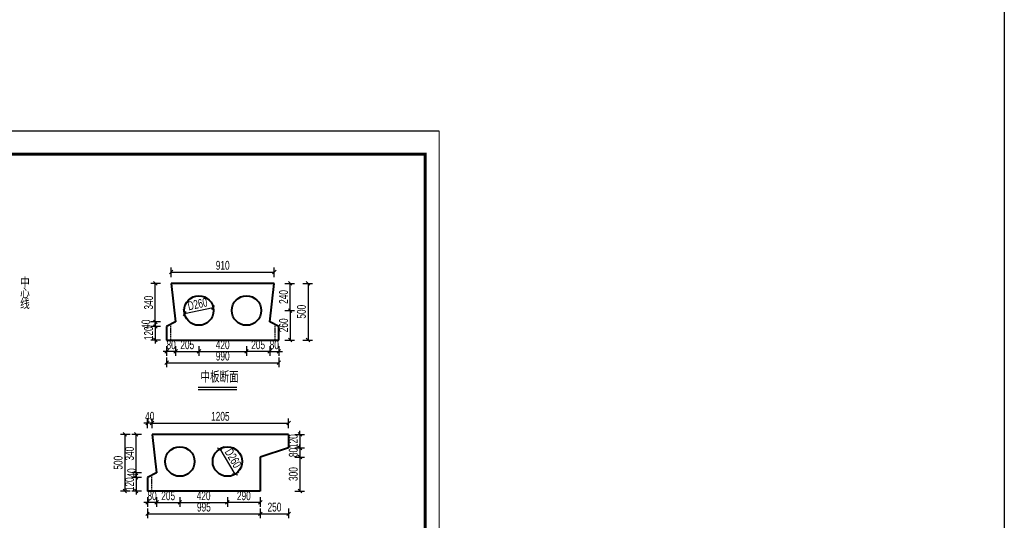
# Model space of a CAD drawing. Header units: millimetres. Extents: x -120871 to -111289, y -80062 to -71425.
# Tile 37 of 37: x -113026 to -111289, y -75041 to -74159. Entities that reach past the tile are written whole.
import ezdxf

# ---------------------------------------------------------------- set-up
doc = ezdxf.new("R2010")
doc.units = ezdxf.units.MM
doc.header["$LTSCALE"] = 0.3
doc.header["$PDMODE"] = 99
doc.linetypes.add('DASHED', pattern=[19.05, 12.7, -6.35])
doc.layers.get('0').update_dxf_attribs({"lineweight": 18})
for name, color, linetype, lineweight in [('BM1', 7, 'Continuous', 15), ('文字', 4, 'Continuous', 18), ('标注', 7, 'Continuous', 18), ('粗线', 1, 'Continuous', 40)]:
    doc.layers.add(name, color=color, linetype=linetype, lineweight=lineweight)
for name, color, linetype in [('LOCKUP', 7, 'Continuous'), ('其它', 5, 'Continuous'), ('虚线', 2, 'DASHED'), ('辅助', 7, 'Continuous')]:
    doc.layers.add(name, color=color, linetype=linetype)
doc.styles.add('hz-e', font='hztxt_e.shx', dxfattribs={"width": 0.7, "bigfont": 'hztxt.shx'})
doc.dimstyles.new('ISO-50', dxfattribs={"dimscale": 0.625, "dimtxt": 25, "dimasz": 10, "dimexe": 12.5, "dimexo": 6.25, "dimgap": 6.25, "dimtad": 1, "dimdec": 0, "dimdsep": 46, "dimtxsty": 'hz-e', "dimblk": 'OBLIQUE', "dimcen": 2.5, "dimadec": 0, "dimazin": 0, "dimtfac": 1, "dimtdec": 0, "dimtix": 1, "dimtmove": 2, "dimatfit": 3, "dimldrblk": 'OBLIQUE', "dimfxl": 15, "dimfxlon": 1, "dimarcsym": 0})

# ---------------------------------------------------------------- blocks, each defined once
blk = doc.blocks.new('_Oblique')
at = {"color": 0, "linetype": 'ByBlock', "lineweight": -2}
blk.add_line((-0.5, -0.5), (0.5, 0.5), dxfattribs=at)
blk = doc.blocks.new('*D194')
at = {"layer": 'Defpoints', "color": 0}
for p in [(-112800.9, -74869.6), (-112800.9, -74889.6), (-112792.9, -74889.6)]:
    blk.add_point(p, dxfattribs=at)
at = {"layer": '标注', "color": 0, "lineweight": -2}
for p, q in [((-112800.9, -74878.9), (-112800.9, -74861.8)), ((-112792.9, -74878.9), (-112792.9, -74861.8)), ((-112800.9, -74869.6), (-112807.1, -74869.6)), ((-112792.9, -74869.6), (-112800.9, -74869.6)), ((-112792.9, -74869.6), (-112786.6, -74869.6))]:
    blk.add_line(p, q, dxfattribs=at)
at = {"layer": '标注', "color": 0, "lineweight": -2, "xscale": 6.25, "yscale": 6.25, "zscale": 6.25}
blk.add_blockref('_Oblique', (-112800.9, -74869.6), dxfattribs=at)
at = {"layer": '标注', "color": 0, "lineweight": -2, "xscale": 6.25, "yscale": 6.25, "zscale": 6.25, "rotation": 180}
blk.add_blockref('_Oblique', (-112792.9, -74869.6), dxfattribs=at)
at = {"layer": '标注', "color": 0, "insert": (-112796.9, -74857.9), "char_height": 15.62, "attachment_point": 5, "style": 'hz-e'}
blk.add_mtext('40', dxfattribs=at)
blk = doc.blocks.new('*D3')
at = {"layer": 'Defpoints', "color": 0}
for p in [(-112673.2, -74915.2), (-112646.6, -74959.9), (-112646.6, -74959.9)]:
    blk.add_point(p, dxfattribs=at)
at = {"layer": '标注', "color": 0, "lineweight": -2}
for p, q in [((-112673.2, -74915.2), (-112666.5, -74911.2)), ((-112673.2, -74915.2), (-112646.6, -74959.9)), ((-112646.6, -74959.9), (-112639.9, -74955.9))]:
    blk.add_line(p, q, dxfattribs=at)
at = {"layer": '标注', "color": 0, "lineweight": -2, "xscale": 6.25, "yscale": 6.25, "zscale": 6.25}
for p, rotation in [((-112673.2, -74915.2), 120.7671418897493), ((-112646.6, -74959.9), 300.7671418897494)]:
    blk.add_blockref('_Oblique', p, dxfattribs=dict(at, rotation=rotation))
at = {"layer": '标注', "color": 0, "insert": (-112649.8, -74931.6), "char_height": 15.62, "attachment_point": 5, "rotation": 300.7671, "style": 'hz-e'}
blk.add_mtext('D260', dxfattribs=at)
blk = doc.blocks.new('*D5')
at = {"layer": 'Defpoints', "color": 0}
for p in [(-112684.8, -74665.9), (-112684.8, -74665.9), (-112735.6, -74676.8)]:
    blk.add_point(p, dxfattribs=at)
at = {"layer": '标注', "color": 0, "lineweight": -2}
for p, q in [((-112684.8, -74665.9), (-112686.4, -74658.3)), ((-112735.6, -74676.8), (-112737.3, -74669.2)), ((-112735.6, -74676.8), (-112684.8, -74665.9))]:
    blk.add_line(p, q, dxfattribs=at)
at = {"layer": '标注', "color": 0, "lineweight": -2, "xscale": 6.25, "yscale": 6.25, "zscale": 6.25}
for p, rotation in [((-112735.6, -74676.8), 192.1526804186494), ((-112684.8, -74665.9), 12.15268041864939)]:
    blk.add_blockref('_Oblique', p, dxfattribs=dict(at, rotation=rotation))
at = {"layer": '标注', "color": 0, "insert": (-112712.7, -74659.9), "char_height": 15.62, "attachment_point": 5, "rotation": 12.1527, "style": 'hz-e'}
blk.add_mtext('D260', dxfattribs=at)
blk = doc.blocks.new('*D6')
at = {"layer": 'Defpoints', "color": 0}
for p in [(-112659.9, -74989.6), (-112601.9, -74989.6), (-112659.9, -75009.6)]:
    blk.add_point(p, dxfattribs=at)
at = {"layer": '标注', "color": 0, "lineweight": -2}
for p, q in [((-112659.9, -75000.2), (-112659.9, -75017.4)), ((-112601.9, -75000.2), (-112601.9, -75017.4)), ((-112601.9, -75009.6), (-112659.9, -75009.6))]:
    blk.add_line(p, q, dxfattribs=at)
at = {"layer": '标注', "color": 0, "lineweight": -2, "xscale": 6.25, "yscale": 6.25, "zscale": 6.25, "rotation": 180}
blk.add_blockref('_Oblique', (-112659.9, -75009.6), dxfattribs=at)
at = {"layer": '标注', "color": 0, "lineweight": -2, "xscale": 6.25, "yscale": 6.25, "zscale": 6.25}
blk.add_blockref('_Oblique', (-112601.9, -75009.6), dxfattribs=at)
at = {"layer": '标注', "color": 0, "insert": (-112630.9, -74997.9), "char_height": 15.62, "attachment_point": 5, "style": 'hz-e'}
blk.add_mtext('290', dxfattribs=at)
blk = doc.blocks.new('*D7')
at = {"layer": 'Defpoints', "color": 0}
for p in [(-112743.9, -74989.6), (-112659.9, -74989.6), (-112659.9, -75009.6)]:
    blk.add_point(p, dxfattribs=at)
at = {"layer": '标注', "color": 0, "lineweight": -2}
for p, q in [((-112743.9, -75000.2), (-112743.9, -75017.4)), ((-112659.9, -75000.2), (-112659.9, -75017.4)), ((-112743.9, -75009.6), (-112659.9, -75009.6))]:
    blk.add_line(p, q, dxfattribs=at)
at = {"layer": '标注', "color": 0, "lineweight": -2, "xscale": 6.25, "yscale": 6.25, "zscale": 6.25, "rotation": 180}
blk.add_blockref('_Oblique', (-112743.9, -75009.6), dxfattribs=at)
at = {"layer": '标注', "color": 0, "lineweight": -2, "xscale": 6.25, "yscale": 6.25, "zscale": 6.25}
blk.add_blockref('_Oblique', (-112659.9, -75009.6), dxfattribs=at)
at = {"layer": '标注', "color": 0, "insert": (-112701.9, -74997.9), "char_height": 15.62, "attachment_point": 5, "style": 'hz-e'}
blk.add_mtext('420', dxfattribs=at)
blk = doc.blocks.new('*D8')
at = {"layer": 'Defpoints', "color": 0}
for p in [(-112784.9, -74989.6), (-112743.9, -74989.6), (-112743.9, -75009.6)]:
    blk.add_point(p, dxfattribs=at)
at = {"layer": '标注', "color": 0, "lineweight": -2}
for p, q in [((-112784.9, -75000.2), (-112784.9, -75017.4)), ((-112743.9, -75000.2), (-112743.9, -75017.4)), ((-112784.9, -75009.6), (-112743.9, -75009.6))]:
    blk.add_line(p, q, dxfattribs=at)
at = {"layer": '标注', "color": 0, "lineweight": -2, "xscale": 6.25, "yscale": 6.25, "zscale": 6.25, "rotation": 180}
blk.add_blockref('_Oblique', (-112784.9, -75009.6), dxfattribs=at)
at = {"layer": '标注', "color": 0, "lineweight": -2, "xscale": 6.25, "yscale": 6.25, "zscale": 6.25}
blk.add_blockref('_Oblique', (-112743.9, -75009.6), dxfattribs=at)
at = {"layer": '标注', "color": 0, "insert": (-112764.4, -74997.9), "char_height": 15.62, "attachment_point": 5, "style": 'hz-e'}
blk.add_mtext('205', dxfattribs=at)
blk = doc.blocks.new('*D9')
at = {"layer": 'Defpoints', "color": 0}
for p in [(-112569.2, -74671.4), (-112569.2, -74723.4), (-112549.2, -74723.4)]:
    blk.add_point(p, dxfattribs=at)
at = {"layer": '标注', "color": 0, "lineweight": -2}
for p, q in [((-112558.6, -74671.4), (-112541.4, -74671.4)), ((-112549.2, -74671.4), (-112549.2, -74723.4)), ((-112558.6, -74723.4), (-112541.4, -74723.4))]:
    blk.add_line(p, q, dxfattribs=at)
at = {"layer": '标注', "color": 0, "lineweight": -2, "xscale": 6.25, "yscale": 6.25, "zscale": 6.25}
for p, rotation in [((-112549.2, -74671.4), 90), ((-112549.2, -74723.4), 270)]:
    blk.add_blockref('_Oblique', p, dxfattribs=dict(at, rotation=rotation))
at = {"layer": '标注', "color": 0, "insert": (-112560.9, -74697.4), "char_height": 15.62, "attachment_point": 5, "rotation": 90, "style": 'hz-e'}
blk.add_mtext('260', dxfattribs=at)
blk = doc.blocks.new('*D10')
at = {"layer": 'Defpoints', "color": 0}
for p in [(-112569.2, -74623.4), (-112549.2, -74623.4), (-112569.2, -74671.4)]:
    blk.add_point(p, dxfattribs=at)
at = {"layer": '标注', "color": 0, "lineweight": -2}
for p, q in [((-112558.6, -74623.4), (-112541.4, -74623.4)), ((-112549.2, -74671.4), (-112549.2, -74623.4)), ((-112558.6, -74671.4), (-112541.4, -74671.4))]:
    blk.add_line(p, q, dxfattribs=at)
at = {"layer": '标注', "color": 0, "lineweight": -2, "xscale": 6.25, "yscale": 6.25, "zscale": 6.25}
for p, rotation in [((-112549.2, -74623.4), 90), ((-112549.2, -74671.4), 270)]:
    blk.add_blockref('_Oblique', p, dxfattribs=dict(at, rotation=rotation))
at = {"layer": '标注', "color": 0, "insert": (-112560.9, -74647.4), "char_height": 15.62, "attachment_point": 5, "rotation": 90, "style": 'hz-e'}
blk.add_mtext('240', dxfattribs=at)
blk = doc.blocks.new('*D11')
at = {"layer": 'Defpoints', "color": 0}
for p in [(-112710.2, -74723.4), (-112626.2, -74723.4), (-112626.2, -74743.4)]:
    blk.add_point(p, dxfattribs=at)
at = {"layer": '标注', "color": 0, "lineweight": -2}
for p, q in [((-112710.2, -74734), (-112710.2, -74751.2)), ((-112710.2, -74743.4), (-112626.2, -74743.4)), ((-112626.2, -74734), (-112626.2, -74751.2))]:
    blk.add_line(p, q, dxfattribs=at)
at = {"layer": '标注', "color": 0, "lineweight": -2, "xscale": 6.25, "yscale": 6.25, "zscale": 6.25, "rotation": 180}
blk.add_blockref('_Oblique', (-112710.2, -74743.4), dxfattribs=at)
at = {"layer": '标注', "color": 0, "lineweight": -2, "xscale": 6.25, "yscale": 6.25, "zscale": 6.25}
blk.add_blockref('_Oblique', (-112626.2, -74743.4), dxfattribs=at)
at = {"layer": '标注', "color": 0, "insert": (-112668.2, -74731.7), "char_height": 15.62, "attachment_point": 5, "style": 'hz-e'}
blk.add_mtext('420', dxfattribs=at)
blk = doc.blocks.new('*D12')
at = {"layer": 'Defpoints', "color": 0}
for p in [(-112626.2, -74723.4), (-112585.2, -74723.4), (-112626.2, -74743.4)]:
    blk.add_point(p, dxfattribs=at)
at = {"layer": '标注', "color": 0, "lineweight": -2}
for p, q in [((-112626.2, -74734), (-112626.2, -74751.2)), ((-112585.2, -74743.4), (-112626.2, -74743.4)), ((-112585.2, -74734), (-112585.2, -74751.2))]:
    blk.add_line(p, q, dxfattribs=at)
at = {"layer": '标注', "color": 0, "lineweight": -2, "xscale": 6.25, "yscale": 6.25, "zscale": 6.25, "rotation": 180}
blk.add_blockref('_Oblique', (-112626.2, -74743.4), dxfattribs=at)
at = {"layer": '标注', "color": 0, "lineweight": -2, "xscale": 6.25, "yscale": 6.25, "zscale": 6.25}
blk.add_blockref('_Oblique', (-112585.2, -74743.4), dxfattribs=at)
at = {"layer": '标注', "color": 0, "insert": (-112605.7, -74731.7), "char_height": 15.62, "attachment_point": 5, "style": 'hz-e'}
blk.add_mtext('205', dxfattribs=at)
blk = doc.blocks.new('*D13')
at = {"layer": 'Defpoints', "color": 0}
for p in [(-112551.9, -74929.6), (-112551.9, -74989.6), (-112531.9, -74989.6)]:
    blk.add_point(p, dxfattribs=at)
at = {"layer": '标注', "color": 0, "lineweight": -2}
for p, q in [((-112541.2, -74929.6), (-112524.1, -74929.6)), ((-112531.9, -74929.6), (-112531.9, -74989.6)), ((-112541.2, -74989.6), (-112524.1, -74989.6))]:
    blk.add_line(p, q, dxfattribs=at)
at = {"layer": '标注', "color": 0, "lineweight": -2, "xscale": 6.25, "yscale": 6.25, "zscale": 6.25}
for p, rotation in [((-112531.9, -74929.6), 90), ((-112531.9, -74989.6), 270)]:
    blk.add_blockref('_Oblique', p, dxfattribs=dict(at, rotation=rotation))
at = {"layer": '标注', "color": 0, "insert": (-112543.6, -74959.6), "char_height": 15.62, "attachment_point": 5, "rotation": 90, "style": 'hz-e'}
blk.add_mtext('300', dxfattribs=at)
blk = doc.blocks.new('*D14')
at = {"layer": 'Defpoints', "color": 0}
for p in [(-112551.9, -74913.6), (-112551.9, -74929.6), (-112531.9, -74929.6)]:
    blk.add_point(p, dxfattribs=at)
at = {"layer": '标注', "color": 0, "lineweight": -2}
for p, q in [((-112541.2, -74913.6), (-112524.1, -74913.6)), ((-112531.9, -74913.6), (-112531.9, -74907.3)), ((-112531.9, -74913.6), (-112531.9, -74929.6)), ((-112541.2, -74929.6), (-112524.1, -74929.6)), ((-112531.9, -74929.6), (-112531.9, -74935.8))]:
    blk.add_line(p, q, dxfattribs=at)
at = {"layer": '标注', "color": 0, "lineweight": -2, "xscale": 6.25, "yscale": 6.25, "zscale": 6.25}
for p, rotation in [((-112531.9, -74913.6), 270), ((-112531.9, -74929.6), 90)]:
    blk.add_blockref('_Oblique', p, dxfattribs=dict(at, rotation=rotation))
at = {"layer": '标注', "color": 0, "insert": (-112543.6, -74921.6), "char_height": 15.62, "attachment_point": 5, "rotation": 90, "style": 'hz-e'}
blk.add_mtext('80', dxfattribs=at)
blk = doc.blocks.new('*D195')
at = {"layer": 'Defpoints', "color": 0}
for p in [(-112551.9, -74889.6), (-112551.9, -74913.6), (-112531.9, -74913.6)]:
    blk.add_point(p, dxfattribs=at)
at = {"layer": '标注', "color": 0, "lineweight": -2}
for p, q in [((-112531.9, -74889.6), (-112531.9, -74883.3)), ((-112541.2, -74889.6), (-112524.1, -74889.6)), ((-112531.9, -74889.6), (-112531.9, -74913.6)), ((-112541.2, -74913.6), (-112524.1, -74913.6)), ((-112531.9, -74913.6), (-112531.9, -74919.8))]:
    blk.add_line(p, q, dxfattribs=at)
at = {"layer": '标注', "color": 0, "lineweight": -2, "xscale": 6.25, "yscale": 6.25, "zscale": 6.25}
for p, rotation in [((-112531.9, -74889.6), 270), ((-112531.9, -74913.6), 90)]:
    blk.add_blockref('_Oblique', p, dxfattribs=dict(at, rotation=rotation))
at = {"layer": '标注', "color": 0, "insert": (-112543.6, -74901.6), "char_height": 15.62, "attachment_point": 5, "rotation": 90, "style": 'hz-e'}
blk.add_mtext('120', dxfattribs=at)
blk = doc.blocks.new('*D15')
at = {"layer": 'Defpoints', "color": 0}
for p in [(-112601.9, -74989.6), (-112551.9, -74989.6), (-112551.9, -75029.6)]:
    blk.add_point(p, dxfattribs=at)
at = {"layer": '标注', "color": 0, "lineweight": -2}
for p, q in [((-112601.9, -75020.2), (-112601.9, -75037.4)), ((-112551.9, -75020.2), (-112551.9, -75037.4)), ((-112601.9, -75029.6), (-112551.9, -75029.6))]:
    blk.add_line(p, q, dxfattribs=at)
at = {"layer": '标注', "color": 0, "lineweight": -2, "xscale": 6.25, "yscale": 6.25, "zscale": 6.25, "rotation": 180}
blk.add_blockref('_Oblique', (-112601.9, -75029.6), dxfattribs=at)
at = {"layer": '标注', "color": 0, "lineweight": -2, "xscale": 6.25, "yscale": 6.25, "zscale": 6.25}
blk.add_blockref('_Oblique', (-112551.9, -75029.6), dxfattribs=at)
at = {"layer": '标注', "color": 0, "insert": (-112576.9, -75017.9), "char_height": 15.62, "attachment_point": 5, "style": 'hz-e'}
blk.add_mtext('250', dxfattribs=at)
blk = doc.blocks.new('*D16')
at = {"layer": 'Defpoints', "color": 0}
for p in [(-112551.9, -74869.6), (-112792.9, -74889.6), (-112551.9, -74889.6)]:
    blk.add_point(p, dxfattribs=at)
at = {"layer": '标注', "color": 0, "lineweight": -2}
for p, q in [((-112792.9, -74878.9), (-112792.9, -74861.8)), ((-112551.9, -74878.9), (-112551.9, -74861.8)), ((-112792.9, -74869.6), (-112551.9, -74869.6))]:
    blk.add_line(p, q, dxfattribs=at)
at = {"layer": '标注', "color": 0, "lineweight": -2, "xscale": 6.25, "yscale": 6.25, "zscale": 6.25, "rotation": 180}
blk.add_blockref('_Oblique', (-112792.9, -74869.6), dxfattribs=at)
at = {"layer": '标注', "color": 0, "lineweight": -2, "xscale": 6.25, "yscale": 6.25, "zscale": 6.25}
blk.add_blockref('_Oblique', (-112551.9, -74869.6), dxfattribs=at)
at = {"layer": '标注', "color": 0, "insert": (-112672.4, -74857.9), "char_height": 15.62, "attachment_point": 5, "style": 'hz-e'}
blk.add_mtext('1205', dxfattribs=at)
blk = doc.blocks.new('*D17')
at = {"layer": 'Defpoints', "color": 0}
for p in [(-112800.9, -74989.6), (-112601.9, -74989.6), (-112601.9, -75029.6)]:
    blk.add_point(p, dxfattribs=at)
at = {"layer": '标注', "color": 0, "lineweight": -2}
for p, q in [((-112800.9, -75020.2), (-112800.9, -75037.4)), ((-112601.9, -75020.2), (-112601.9, -75037.4)), ((-112800.9, -75029.6), (-112601.9, -75029.6))]:
    blk.add_line(p, q, dxfattribs=at)
at = {"layer": '标注', "color": 0, "lineweight": -2, "xscale": 6.25, "yscale": 6.25, "zscale": 6.25, "rotation": 180}
blk.add_blockref('_Oblique', (-112800.9, -75029.6), dxfattribs=at)
at = {"layer": '标注', "color": 0, "lineweight": -2, "xscale": 6.25, "yscale": 6.25, "zscale": 6.25}
blk.add_blockref('_Oblique', (-112601.9, -75029.6), dxfattribs=at)
at = {"layer": '标注', "color": 0, "insert": (-112701.4, -75017.9), "char_height": 15.62, "attachment_point": 5, "style": 'hz-e'}
blk.add_mtext('995', dxfattribs=at)
blk = doc.blocks.new('*D18')
at = {"layer": 'Defpoints', "color": 0}
for p in [(-112820.9, -74889.6), (-112840.9, -74989.6), (-112820.9, -74989.6)]:
    blk.add_point(p, dxfattribs=at)
at = {"layer": '标注', "color": 0, "lineweight": -2}
for p, q in [((-112831.5, -74889.6), (-112848.7, -74889.6)), ((-112840.9, -74889.6), (-112840.9, -74989.6)), ((-112831.5, -74989.6), (-112848.7, -74989.6))]:
    blk.add_line(p, q, dxfattribs=at)
at = {"layer": '标注', "color": 0, "lineweight": -2, "xscale": 6.25, "yscale": 6.25, "zscale": 6.25}
for p, rotation in [((-112840.9, -74889.6), 90), ((-112840.9, -74989.6), 270)]:
    blk.add_blockref('_Oblique', p, dxfattribs=dict(at, rotation=rotation))
at = {"layer": '标注', "color": 0, "insert": (-112852.6, -74939.6), "char_height": 15.62, "attachment_point": 5, "rotation": 90, "style": 'hz-e'}
blk.add_mtext('500', dxfattribs=at)
blk = doc.blocks.new('*D196')
at = {"layer": 'Defpoints', "color": 0}
for p in [(-112800.9, -74989.6), (-112784.9, -74989.6), (-112800.9, -75009.6)]:
    blk.add_point(p, dxfattribs=at)
at = {"layer": '标注', "color": 0, "lineweight": -2}
for p, q in [((-112800.9, -75000.2), (-112800.9, -75017.4)), ((-112784.9, -75000.2), (-112784.9, -75017.4)), ((-112800.9, -75009.6), (-112807.1, -75009.6)), ((-112784.9, -75009.6), (-112800.9, -75009.6)), ((-112784.9, -75009.6), (-112778.6, -75009.6))]:
    blk.add_line(p, q, dxfattribs=at)
at = {"layer": '标注', "color": 0, "lineweight": -2, "xscale": 6.25, "yscale": 6.25, "zscale": 6.25}
blk.add_blockref('_Oblique', (-112800.9, -75009.6), dxfattribs=at)
at = {"layer": '标注', "color": 0, "lineweight": -2, "xscale": 6.25, "yscale": 6.25, "zscale": 6.25, "rotation": 180}
blk.add_blockref('_Oblique', (-112784.9, -75009.6), dxfattribs=at)
at = {"layer": '标注', "color": 0, "insert": (-112792.9, -74997.9), "char_height": 15.62, "attachment_point": 5, "style": 'hz-e'}
blk.add_mtext('80', dxfattribs=at)
blk = doc.blocks.new('*D19')
at = {"layer": 'Defpoints', "color": 0}
for p in [(-112820.9, -74889.6), (-112800.9, -74889.6), (-112800.9, -74957.6)]:
    blk.add_point(p, dxfattribs=at)
at = {"layer": '标注', "color": 0, "lineweight": -2}
for p, q in [((-112811.5, -74889.6), (-112828.7, -74889.6)), ((-112820.9, -74957.6), (-112820.9, -74889.6)), ((-112811.5, -74957.6), (-112828.7, -74957.6))]:
    blk.add_line(p, q, dxfattribs=at)
at = {"layer": '标注', "color": 0, "lineweight": -2, "xscale": 6.25, "yscale": 6.25, "zscale": 6.25}
for p, rotation in [((-112820.9, -74889.6), 90), ((-112820.9, -74957.6), 270)]:
    blk.add_blockref('_Oblique', p, dxfattribs=dict(at, rotation=rotation))
at = {"layer": '标注', "color": 0, "insert": (-112832.6, -74923.6), "char_height": 15.62, "attachment_point": 5, "rotation": 90, "style": 'hz-e'}
blk.add_mtext('340', dxfattribs=at)
blk = doc.blocks.new('*D20')
at = {"layer": 'Defpoints', "color": 0}
for p in [(-112820.9, -74965.6), (-112800.9, -74957.6), (-112800.9, -74965.6)]:
    blk.add_point(p, dxfattribs=at)
at = {"layer": '标注', "color": 0, "lineweight": -2}
for p, q in [((-112811.5, -74957.6), (-112828.7, -74957.6)), ((-112811.5, -74965.6), (-112828.7, -74965.6)), ((-112820.9, -74957.6), (-112820.9, -74965.6))]:
    blk.add_line(p, q, dxfattribs=at)
at = {"layer": '标注', "color": 0, "lineweight": -2, "xscale": 6.25, "yscale": 6.25, "zscale": 6.25}
for p, rotation in [((-112820.9, -74957.6), 90), ((-112820.9, -74965.6), 270)]:
    blk.add_blockref('_Oblique', p, dxfattribs=dict(at, rotation=rotation))
at = {"layer": '标注', "color": 0, "insert": (-112828.7, -74957.6), "char_height": 15.62, "attachment_point": 5, "rotation": 90, "style": 'hz-e'}
blk.add_mtext('40', dxfattribs=at)
blk = doc.blocks.new('*D197')
at = {"layer": 'Defpoints', "color": 0}
for p in [(-112800.9, -74965.6), (-112820.9, -74989.6), (-112800.9, -74989.6)]:
    blk.add_point(p, dxfattribs=at)
at = {"layer": '标注', "color": 0, "lineweight": -2}
for p, q in [((-112811.5, -74965.6), (-112828.7, -74965.6)), ((-112820.9, -74965.6), (-112820.9, -74959.3)), ((-112820.9, -74965.6), (-112820.9, -74989.6)), ((-112811.5, -74989.6), (-112828.7, -74989.6)), ((-112820.9, -74989.6), (-112820.9, -74995.8))]:
    blk.add_line(p, q, dxfattribs=at)
at = {"layer": '标注', "color": 0, "lineweight": -2, "xscale": 6.25, "yscale": 6.25, "zscale": 6.25}
for p, rotation in [((-112820.9, -74965.6), 270), ((-112820.9, -74989.6), 90)]:
    blk.add_blockref('_Oblique', p, dxfattribs=dict(at, rotation=rotation))
at = {"layer": '标注', "color": 0, "insert": (-112832.6, -74977.6), "char_height": 15.62, "attachment_point": 5, "rotation": 90, "style": 'hz-e'}
blk.add_mtext('120', dxfattribs=at)
blk = doc.blocks.new('*D26')
at = {"layer": 'Defpoints', "color": 0}
for p in [(-112767.2, -74699.4), (-112787.2, -74723.4), (-112767.2, -74723.4)]:
    blk.add_point(p, dxfattribs=at)
at = {"layer": '标注', "color": 0, "lineweight": -2}
for p, q in [((-112787.2, -74699.4), (-112787.2, -74693.1)), ((-112777.8, -74699.4), (-112795, -74699.4)), ((-112787.2, -74699.4), (-112787.2, -74723.4)), ((-112777.8, -74723.4), (-112795, -74723.4)), ((-112787.2, -74723.4), (-112787.2, -74729.6))]:
    blk.add_line(p, q, dxfattribs=at)
at = {"layer": '标注', "color": 0, "lineweight": -2, "xscale": 6.25, "yscale": 6.25, "zscale": 6.25}
for p, rotation in [((-112787.2, -74699.4), 270), ((-112787.2, -74723.4), 90)]:
    blk.add_blockref('_Oblique', p, dxfattribs=dict(at, rotation=rotation))
at = {"layer": '标注', "color": 0, "insert": (-112798.9, -74711.4), "char_height": 15.62, "attachment_point": 5, "rotation": 90, "style": 'hz-e'}
blk.add_mtext('120', dxfattribs=at)
blk = doc.blocks.new('*D27')
at = {"layer": 'Defpoints', "color": 0}
for p in [(-112767.2, -74691.4), (-112787.2, -74699.4), (-112767.2, -74699.4)]:
    blk.add_point(p, dxfattribs=at)
at = {"layer": '标注', "color": 0, "lineweight": -2}
for p, q in [((-112777.8, -74691.4), (-112795, -74691.4)), ((-112787.2, -74691.4), (-112787.2, -74699.4)), ((-112777.8, -74699.4), (-112795, -74699.4))]:
    blk.add_line(p, q, dxfattribs=at)
at = {"layer": '标注', "color": 0, "lineweight": -2, "xscale": 6.25, "yscale": 6.25, "zscale": 6.25}
for p, rotation in [((-112787.2, -74691.4), 90), ((-112787.2, -74699.4), 270)]:
    blk.add_blockref('_Oblique', p, dxfattribs=dict(at, rotation=rotation))
at = {"layer": '标注', "color": 0, "insert": (-112803.5, -74695.4), "char_height": 15.62, "attachment_point": 5, "rotation": 90, "style": 'hz-e'}
blk.add_mtext('40', dxfattribs=at)
blk = doc.blocks.new('*D28')
at = {"layer": 'Defpoints', "color": 0}
for p in [(-112787.2, -74623.4), (-112767.2, -74623.4), (-112767.2, -74691.4)]:
    blk.add_point(p, dxfattribs=at)
at = {"layer": '标注', "color": 0, "lineweight": -2}
for p, q in [((-112777.8, -74623.4), (-112795, -74623.4)), ((-112787.2, -74691.4), (-112787.2, -74623.4)), ((-112777.8, -74691.4), (-112795, -74691.4))]:
    blk.add_line(p, q, dxfattribs=at)
at = {"layer": '标注', "color": 0, "lineweight": -2, "xscale": 6.25, "yscale": 6.25, "zscale": 6.25}
for p, rotation in [((-112787.2, -74623.4), 90), ((-112787.2, -74691.4), 270)]:
    blk.add_blockref('_Oblique', p, dxfattribs=dict(at, rotation=rotation))
at = {"layer": '标注', "color": 0, "insert": (-112798.9, -74657.4), "char_height": 15.62, "attachment_point": 5, "rotation": 90, "style": 'hz-e'}
blk.add_mtext('340', dxfattribs=at)
blk = doc.blocks.new('*D29')
at = {"layer": 'Defpoints', "color": 0}
for p in [(-112751.2, -74723.4), (-112710.2, -74723.4), (-112710.2, -74743.4)]:
    blk.add_point(p, dxfattribs=at)
at = {"layer": '标注', "color": 0, "lineweight": -2}
for p, q in [((-112751.2, -74734), (-112751.2, -74751.2)), ((-112751.2, -74743.4), (-112710.2, -74743.4)), ((-112710.2, -74734), (-112710.2, -74751.2))]:
    blk.add_line(p, q, dxfattribs=at)
at = {"layer": '标注', "color": 0, "lineweight": -2, "xscale": 6.25, "yscale": 6.25, "zscale": 6.25, "rotation": 180}
blk.add_blockref('_Oblique', (-112751.2, -74743.4), dxfattribs=at)
at = {"layer": '标注', "color": 0, "lineweight": -2, "xscale": 6.25, "yscale": 6.25, "zscale": 6.25}
blk.add_blockref('_Oblique', (-112710.2, -74743.4), dxfattribs=at)
at = {"layer": '标注', "color": 0, "insert": (-112730.7, -74731.7), "char_height": 15.62, "attachment_point": 5, "style": 'hz-e'}
blk.add_mtext('205', dxfattribs=at)
blk = doc.blocks.new('*D30')
at = {"layer": 'Defpoints', "color": 0}
for p in [(-112585.2, -74723.4), (-112569.2, -74723.4), (-112569.2, -74743.4)]:
    blk.add_point(p, dxfattribs=at)
at = {"layer": '标注', "color": 0, "lineweight": -2}
for p, q in [((-112585.2, -74743.4), (-112591.5, -74743.4)), ((-112585.2, -74734), (-112585.2, -74751.2)), ((-112585.2, -74743.4), (-112569.2, -74743.4)), ((-112569.2, -74734), (-112569.2, -74751.2)), ((-112569.2, -74743.4), (-112563, -74743.4))]:
    blk.add_line(p, q, dxfattribs=at)
at = {"layer": '标注', "color": 0, "lineweight": -2, "xscale": 6.25, "yscale": 6.25, "zscale": 6.25}
blk.add_blockref('_Oblique', (-112585.2, -74743.4), dxfattribs=at)
at = {"layer": '标注', "color": 0, "lineweight": -2, "xscale": 6.25, "yscale": 6.25, "zscale": 6.25, "rotation": 180}
blk.add_blockref('_Oblique', (-112569.2, -74743.4), dxfattribs=at)
at = {"layer": '标注', "color": 0, "insert": (-112577.2, -74731.7), "char_height": 15.62, "attachment_point": 5, "style": 'hz-e'}
blk.add_mtext('80', dxfattribs=at)
blk = doc.blocks.new('*D31')
at = {"layer": 'Defpoints', "color": 0}
for p in [(-112767.2, -74723.4), (-112751.2, -74723.4), (-112767.2, -74743.4)]:
    blk.add_point(p, dxfattribs=at)
at = {"layer": '标注', "color": 0, "lineweight": -2}
for p, q in [((-112767.2, -74743.4), (-112773.5, -74743.4)), ((-112767.2, -74734), (-112767.2, -74751.2)), ((-112751.2, -74743.4), (-112767.2, -74743.4)), ((-112751.2, -74734), (-112751.2, -74751.2)), ((-112751.2, -74743.4), (-112745, -74743.4))]:
    blk.add_line(p, q, dxfattribs=at)
at = {"layer": '标注', "color": 0, "lineweight": -2, "xscale": 6.25, "yscale": 6.25, "zscale": 6.25}
blk.add_blockref('_Oblique', (-112767.2, -74743.4), dxfattribs=at)
at = {"layer": '标注', "color": 0, "lineweight": -2, "xscale": 6.25, "yscale": 6.25, "zscale": 6.25, "rotation": 180}
blk.add_blockref('_Oblique', (-112751.2, -74743.4), dxfattribs=at)
at = {"layer": '标注', "color": 0, "insert": (-112759.2, -74731.7), "char_height": 15.62, "attachment_point": 5, "style": 'hz-e'}
blk.add_mtext('80', dxfattribs=at)
blk = doc.blocks.new('*D32')
at = {"layer": 'Defpoints', "color": 0}
for p in [(-112569.2, -74623.4), (-112569.2, -74723.4), (-112517.6, -74723.4)]:
    blk.add_point(p, dxfattribs=at)
at = {"layer": '标注', "color": 0, "lineweight": -2}
for p, q in [((-112526.9, -74623.4), (-112509.7, -74623.4)), ((-112517.6, -74623.4), (-112517.6, -74723.4)), ((-112526.9, -74723.4), (-112509.7, -74723.4))]:
    blk.add_line(p, q, dxfattribs=at)
at = {"layer": '标注', "color": 0, "lineweight": -2, "xscale": 6.25, "yscale": 6.25, "zscale": 6.25}
for p, rotation in [((-112517.6, -74623.4), 90), ((-112517.6, -74723.4), 270)]:
    blk.add_blockref('_Oblique', p, dxfattribs=dict(at, rotation=rotation))
at = {"layer": '标注', "color": 0, "insert": (-112529.3, -74673.4), "char_height": 15.62, "attachment_point": 5, "rotation": 90, "style": 'hz-e'}
blk.add_mtext('500', dxfattribs=at)
blk = doc.blocks.new('*D33')
at = {"layer": 'Defpoints', "color": 0}
for p in [(-112767.2, -74723.4), (-112569.2, -74723.4), (-112569.2, -74763.4)]:
    blk.add_point(p, dxfattribs=at)
at = {"layer": '标注', "color": 0, "lineweight": -2}
for p, q in [((-112767.2, -74754), (-112767.2, -74771.2)), ((-112767.2, -74763.4), (-112569.2, -74763.4)), ((-112569.2, -74754), (-112569.2, -74771.2))]:
    blk.add_line(p, q, dxfattribs=at)
at = {"layer": '标注', "color": 0, "lineweight": -2, "xscale": 6.25, "yscale": 6.25, "zscale": 6.25, "rotation": 180}
blk.add_blockref('_Oblique', (-112767.2, -74763.4), dxfattribs=at)
at = {"layer": '标注', "color": 0, "lineweight": -2, "xscale": 6.25, "yscale": 6.25, "zscale": 6.25}
blk.add_blockref('_Oblique', (-112569.2, -74763.4), dxfattribs=at)
at = {"layer": '标注', "color": 0, "insert": (-112668.2, -74751.7), "char_height": 15.62, "attachment_point": 5, "style": 'hz-e'}
blk.add_mtext('990', dxfattribs=at)
blk = doc.blocks.new('*D34')
at = {"layer": 'Defpoints', "color": 0}
for p in [(-112577.2, -74603.4), (-112759.2, -74623.4), (-112577.2, -74623.4)]:
    blk.add_point(p, dxfattribs=at)
at = {"layer": '标注', "color": 0, "lineweight": -2}
for p, q in [((-112759.2, -74612.7), (-112759.2, -74595.6)), ((-112759.2, -74603.4), (-112577.2, -74603.4)), ((-112577.2, -74612.7), (-112577.2, -74595.6))]:
    blk.add_line(p, q, dxfattribs=at)
at = {"layer": '标注', "color": 0, "lineweight": -2, "xscale": 6.25, "yscale": 6.25, "zscale": 6.25, "rotation": 180}
blk.add_blockref('_Oblique', (-112759.2, -74603.4), dxfattribs=at)
at = {"layer": '标注', "color": 0, "lineweight": -2, "xscale": 6.25, "yscale": 6.25, "zscale": 6.25}
blk.add_blockref('_Oblique', (-112577.2, -74603.4), dxfattribs=at)
at = {"layer": '标注', "color": 0, "insert": (-112668.2, -74591.7), "char_height": 15.62, "attachment_point": 5, "style": 'hz-e'}
blk.add_mtext('910', dxfattribs=at)

msp = doc.modelspace()

# ---------------------------------------------------------------- linework, layer by layer
at = {"layer": 'BM1', "linetype": 'Continuous'}
msp.add_line((-112286.077, -74355.403), (-112286.077, -75855.554), dxfattribs=at)
at = {"layer": 'BM1', "color": 0, "linetype": 'Continuous'}
msp.add_line((-112286.077, -74370.556), (-112286.077, -75855.554), dxfattribs=at)
msp.add_line((-112286.077, -74370.556), (-112286.077, -75855.554), dxfattribs=at)
msp.add_line((-112286.077, -74370.556), (-112286.077, -75855.554), dxfattribs=at)
msp.add_line((-112286.077, -74370.556), (-112286.077, -75855.554), dxfattribs=at)
msp.add_line((-112286.077, -74370.556), (-112286.077, -75855.554), dxfattribs=at)
at = {"layer": 'BM1', "color": 0, "linetype": 'Continuous', "const_width": 4.999}
msp.add_lwpolyline([(-114323.569, -75830.557), (-114323.569, -74395.553), (-112311.075, -74395.553), (-112311.075, -75830.557)], close=True, dxfattribs=at)
at = {"layer": 'LOCKUP'}
msp.add_line((-112286.077, -74355.403), (-114407.491, -74355.403), dxfattribs=at)
msp.add_lwpolyline([(-115479.261, -72420.706), (-111289.294, -72420.706), (-111289.294, -80061.931), (-115479.261, -80061.931)], close=True, dxfattribs=at)
at = {"layer": '其它', "color": 5, "ltscale": 0.5}
msp.add_line((-112711.255, -74806.255), (-112643.372, -74806.255), dxfattribs=at)
at = {"layer": '粗线', "ltscale": 0.5}
for p, q in [((-112759.22, -74623.37), (-112751.22, -74691.37)), ((-112577.22, -74623.37), (-112759.22, -74623.37)), ((-112585.22, -74691.37), (-112577.22, -74623.37)), ((-112751.22, -74691.37), (-112767.22, -74699.37)), ((-112569.22, -74699.37), (-112585.22, -74691.37)), ((-112767.22, -74699.37), (-112767.22, -74723.37)), ((-112569.22, -74723.37), (-112569.22, -74699.37)), ((-112767.22, -74723.37), (-112569.22, -74723.37)), ((-112792.864, -74889.57), (-112784.864, -74957.57)), ((-112551.864, -74889.57), (-112792.864, -74889.57)), ((-112551.864, -74889.57), (-112551.864, -74913.57)), ((-112551.864, -74913.57), (-112601.864, -74929.57)), ((-112601.864, -74929.57), (-112601.864, -74989.57)), ((-112784.864, -74957.57), (-112800.864, -74965.57)), ((-112800.864, -74965.57), (-112800.864, -74989.57)), ((-112601.864, -74989.57), (-112800.864, -74989.57))]:
    msp.add_line(p, q, dxfattribs=at)
for centre in [(-112710.22, -74671.37), (-112626.22, -74671.37), (-112743.864, -74937.57), (-112659.864, -74937.57)]:
    msp.add_circle(centre, 26, dxfattribs=at)
at = {"layer": '虚线', "ltscale": 0.5}
for p, q in [((-112760.22, -74695.87), (-112760.22, -74723.37)), ((-112576.22, -74695.87), (-112576.22, -74723.37)), ((-112793.864, -74962.07), (-112793.864, -74989.57))]:
    msp.add_line(p, q, dxfattribs=at)
at = {"layer": '辅助', "ltscale": 0.5}
msp.add_line((-112711.255, -74810.255), (-112643.372, -74810.255), dxfattribs=at)

# ---------------------------------------------------------------- texts
at = {"layer": '文字', "style": 'hz-e'}
for s, height, width, p in [('中', 17.5, 0.72, (-113025.58, -74630.903)), ('心', 17.5, 0.72, (-113025.58, -74649.844)), ('线', 17.5, 0.72, (-113025.58, -74668.784)), ('中板断面', 20, 0.7, (-112707.335, -74798.293))]:
    msp.add_text(s, height=height, dxfattribs=dict(at, width=width)).set_placement(p)

# ---------------------------------------------------------------- dimensions: what is measured, and where the dimension line sits
at = {"layer": '标注'}
for p1, p2, distance, override, picture, middle in [((-112759.22, -74623.37), (-112577.22, -74623.37), 20, {"dimlfac": 5, "dimlunit": 2}, '*D34', (-112668.22, -74591.651)), ((-112767.22, -74691.37), (-112767.22, -74623.37), 20, {"dimlfac": 5, "dimlunit": 2}, '*D28', (-112798.939, -74657.37)), ((-112569.22, -74671.37), (-112569.22, -74623.37), -20, {"dimlfac": 5, "dimlunit": 2}, '*D10', (-112560.939, -74647.37)), ((-112569.22, -74623.37), (-112569.22, -74723.37), 51.667, {"dimlfac": 5, "dimlunit": 2}, '*D32', (-112529.272, -74673.37)), ((-112569.22, -74671.37), (-112569.22, -74723.37), 20, {"dimlfac": 5, "dimlunit": 2}, '*D9', (-112560.939, -74697.37)), ((-112767.22, -74699.37), (-112767.22, -74723.37), -20, {"dimlfac": 5, "dimlunit": 2}, '*D26', (-112798.939, -74711.37)), ((-112751.22, -74723.37), (-112767.22, -74723.37), 20, {"dimlfac": 5, "dimlunit": 2}, '*D31', (-112759.22, -74731.651)), ((-112767.22, -74723.37), (-112569.22, -74723.37), -40, {"dimlfac": 5, "dimlunit": 2}, '*D33', (-112668.22, -74751.651)), ((-112751.22, -74723.37), (-112710.22, -74723.37), -20, {"dimlfac": 5, "dimlunit": 2}, '*D29', (-112730.72, -74731.651)), ((-112710.22, -74723.37), (-112626.22, -74723.37), -20, {"dimlfac": 5, "dimlunit": 2}, '*D11', (-112668.22, -74731.651)), ((-112585.22, -74723.37), (-112626.22, -74723.37), 20, {"dimlfac": 5, "dimlunit": 2}, '*D12', (-112605.72, -74731.651)), ((-112585.22, -74723.37), (-112569.22, -74723.37), -20, {"dimlfac": 5, "dimlunit": 2}, '*D30', (-112577.22, -74731.651)), ((-112792.864, -74889.57), (-112800.864, -74889.57), -20, {"dimlfac": 5, "dimlunit": 2}, '*D194', (-112796.864, -74857.851)), ((-112792.864, -74889.57), (-112551.864, -74889.57), 20, {"dimlfac": 5, "dimlunit": 2}, '*D16', (-112672.364, -74857.851)), ((-112551.864, -74889.57), (-112551.864, -74913.57), 20, {"dimlfac": 5, "dimlunit": 2}, '*D195', (-112543.583, -74901.57)), ((-112820.864, -74889.57), (-112820.864, -74989.57), -20, {"dimlfac": 5, "dimlunit": 2}, '*D18', (-112852.583, -74939.57)), ((-112800.864, -74957.57), (-112800.864, -74889.57), 20, {"dimlfac": 5, "dimlunit": 2}, '*D19', (-112832.583, -74923.57)), ((-112551.864, -74913.57), (-112551.864, -74929.57), 20, {"dimlfac": 5, "dimlunit": 2}, '*D14', (-112543.583, -74921.57)), ((-112551.864, -74929.57), (-112551.864, -74989.57), 20, {"dimlfac": 5, "dimlunit": 2}, '*D13', (-112543.583, -74959.57)), ((-112800.864, -74965.57), (-112800.864, -74989.57), -20, {"dimlfac": 5, "dimlunit": 2}, '*D197', (-112832.583, -74977.57)), ((-112784.864, -74989.57), (-112800.864, -74989.57), 20, {"dimlfac": 5, "dimlunit": 2}, '*D196', (-112792.864, -74997.851)), ((-112784.864, -74989.57), (-112743.864, -74989.57), -20, {"dimlfac": 5, "dimlunit": 2}, '*D8', (-112764.364, -74997.851)), ((-112743.864, -74989.57), (-112659.864, -74989.57), -20, {"dimlfac": 5, "dimlunit": 2}, '*D7', (-112701.864, -74997.851)), ((-112601.864, -74989.57), (-112659.864, -74989.57), 20, {"dimlfac": 5, "dimlunit": 2}, '*D6', (-112630.864, -74997.851)), ((-112800.864, -74989.57), (-112601.864, -74989.57), -40, {"dimdec": 1, "dimlfac": 5, "dimlunit": 2}, '*D17', (-112701.364, -75017.851)), ((-112601.864, -74989.57), (-112551.864, -74989.57), -40, {"dimlfac": 5, "dimlunit": 2}, '*D15', (-112576.864, -75017.851))]:
    dim = msp.add_aligned_dim(p1=p1, p2=p2, distance=distance, dimstyle='ISO-50', override=override, dxfattribs=at)
    dim.commit()
    dim.dimension.update_dxf_attribs({"geometry": picture, "text_midpoint": middle})
for p1, p2, picture, middle in [((-112735.637, -74676.843), (-112684.803, -74665.896), '*D5', (-112712.687, -74659.914)), ((-112673.164, -74915.229), (-112646.564, -74959.911), '*D3', (-112649.795, -74931.575))]:
    dim = msp.add_aligned_dim(p1=p1, p2=p2, distance=0, text='D260', dimstyle='ISO-50', override={"dimlfac": 5, "dimlunit": 2}, dxfattribs=at)
    dim.commit()
    dim.dimension.update_dxf_attribs({"geometry": picture, "text_midpoint": middle})
for base, p1, p2, picture, middle in [((-112787.22, -74699.37), (-112767.22, -74691.37), (-112767.22, -74699.37), '*D27', (-112803.47, -74695.37)), ((-112820.864, -74965.57), (-112800.864, -74957.57), (-112800.864, -74965.57), '*D20', (-112828.677, -74957.57))]:
    dim = msp.add_linear_dim(base=base, p1=p1, p2=p2, angle=270, dimstyle='ISO-50', override={"dimlfac": 5, "dimlunit": 2}, dxfattribs=at)
    dim.commit()
    dim.dimension.update_dxf_attribs({"geometry": picture, "text_midpoint": middle, "dimtype": 161})

doc.saveas('drawing.dxf')
